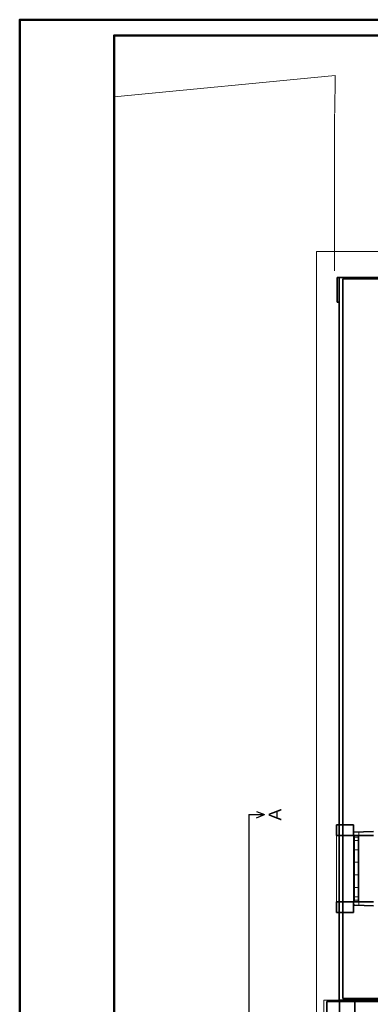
# Model space of a CAD drawing. Extents: x -133 to 627, y -127 to 467.
# Tile 126 of 256: x -133 to -21, y 154 to 467. Entities that reach past the tile are written whole.
import ezdxf
from ezdxf.lldxf.tags import DXFTag

# ---------------------------------------------------------------- set-up
doc = ezdxf.new("R2010")
doc.units = 0
doc.layers.get('0').update_dxf_attribs({"lineweight": 35})
doc.layers.add('5_OG-BESTAND', color=7, linetype='Continuous', lineweight=25)
doc.layers.add('5_OG-NEU', color=7, linetype='Continuous', lineweight=25)
for name, color, linetype, lineweight, true_color in [('A_Aussenwand', 3, 'Continuous', 35, 0x00ff00), ('A_Dach', 1, 'Continuous', 35, 0xff0000), ('A_Fenster', 1, 'Continuous', 35, 0xff0000), ('A_Geschossdecke', 7, 'Continuous', 35, 0x008080), ('Rahmen', 7, 'Continuous', 35, 0x009900), ('X_Schnittangaben', 7, 'Continuous', 25, 0xc0c0c0)]:
    doc.layers.add(name, color=color, linetype=linetype, lineweight=lineweight, true_color=true_color)
doc.styles.get("Standard").update_dxf_attribs({"font": 'arial.ttf'})
tags = doc.linetypes.add('ALL_S14', pattern=[0.002, 0.001, -0.001]).pattern_tags.tags
tags[6:7] = [DXFTag(74, 4), DXFTag(75, 0), DXFTag(340, '0'), DXFTag(46, 1.0), DXFTag(50, 0.0), DXFTag(44, 0.0), DXFTag(45, 0.0)]
tags[4:5] = [DXFTag(74, 4), DXFTag(75, 0), DXFTag(340, '0'), DXFTag(46, 1.0), DXFTag(50, 0.0), DXFTag(44, 0.0), DXFTag(45, 0.0)]
tags = doc.linetypes.add('fein_strichliert-A06HSSHENL', pattern=[4, 1, -2, 1]).pattern_tags.tags
tags[8:9] = [DXFTag(74, 4), DXFTag(75, 0), DXFTag(340, '0'), DXFTag(46, 0.0), DXFTag(50, 0.0), DXFTag(44, 0.0), DXFTag(45, 0.0)]
tags[6:7] = [DXFTag(74, 4), DXFTag(75, 0), DXFTag(340, '0'), DXFTag(46, 0.0), DXFTag(50, 0.0), DXFTag(44, 0.0), DXFTag(45, 0.0)]
tags[4:5] = [DXFTag(74, 4), DXFTag(75, 0), DXFTag(340, '0'), DXFTag(46, 0.0), DXFTag(50, 0.0), DXFTag(44, 0.0), DXFTag(45, 0.0)]
tags = doc.linetypes.add('PUNKT2_S9', pattern=[0.0005, 0, -0.0005]).pattern_tags.tags
tags[6:7] = [DXFTag(74, 4), DXFTag(75, 0), DXFTag(340, '0'), DXFTag(46, 1.0), DXFTag(50, 0.0), DXFTag(44, 0.0), DXFTag(45, 0.0)]
tags[4:5] = [DXFTag(74, 4), DXFTag(75, 0), DXFTag(340, '0'), DXFTag(46, 1.0), DXFTag(50, 0.0), DXFTag(44, 0.0), DXFTag(45, 0.0)]
tags = doc.linetypes.add('STRICHPUNKT2', pattern=[12.7, 6.35, -3.175, 0, -3.175]).pattern_tags.tags
tags[10:11] = [DXFTag(74, 4), DXFTag(75, 0), DXFTag(340, '0'), DXFTag(46, 0.0), DXFTag(50, 0.0), DXFTag(44, 0.0), DXFTag(45, 0.0)]
tags[8:9] = [DXFTag(74, 4), DXFTag(75, 0), DXFTag(340, '0'), DXFTag(46, 0.0), DXFTag(50, 0.0), DXFTag(44, 0.0), DXFTag(45, 0.0)]
tags[6:7] = [DXFTag(74, 4), DXFTag(75, 0), DXFTag(340, '0'), DXFTag(46, 0.0), DXFTag(50, 0.0), DXFTag(44, 0.0), DXFTag(45, 0.0)]
tags[4:5] = [DXFTag(74, 4), DXFTag(75, 0), DXFTag(340, '0'), DXFTag(46, 0.0), DXFTag(50, 0.0), DXFTag(44, 0.0), DXFTag(45, 0.0)]
tags = doc.linetypes.add('VERDECKT2_S2', pattern=[0.0027, 0.002, -0.0007]).pattern_tags.tags
tags[6:7] = [DXFTag(74, 4), DXFTag(75, 0), DXFTag(340, '0'), DXFTag(46, 1.0), DXFTag(50, 0.0), DXFTag(44, 0.0), DXFTag(45, 0.0)]
tags[4:5] = [DXFTag(74, 4), DXFTag(75, 0), DXFTag(340, '0'), DXFTag(46, 1.0), DXFTag(50, 0.0), DXFTag(44, 0.0), DXFTag(45, 0.0)]

# ---------------------------------------------------------------- blocks, each defined once
blk = doc.blocks.new('Schnitt-A06HSSH6NL', base_point=(-59.82, -78.96))
at = {"color": 0, "linetype": 'ByBlock', "lineweight": -2, "ltscale": 0.25}
blk.add_line((-59.82, 214.58), (-59.82, -77.09), dxfattribs=at)
at = {"color": 0, "lineweight": -2}
for p, q in [((-59.82, 214.58), (-54.82, 214.58)), ((-57.32, 215.58), (-54.82, 214.58)), ((-57.32, 213.58), (-54.82, 214.58)), ((-59.82, -77.09), (-54.82, -77.09)), ((-57.32, -76.09), (-54.82, -77.09)), ((-57.32, -78.09), (-54.82, -77.09))]:
    blk.add_line(p, q, dxfattribs=at)
at = {"color": 0, "linetype": 'ByBlock', "lineweight": -2, "ltscale": 0.25, "char_height": 4, "attachment_point": 1, "rotation": 90}
for insert in [(-53.49, 212.71), (-53.49, -78.96)]:
    blk.add_mtext('{\\fArial;A}', dxfattribs=dict(at, insert=insert))
at = {"color": 0, "linetype": 'ByBlock', "lineweight": -2, "ltscale": 0.25, "insert": (138.09, 19.01), "char_height": 4, "attachment_point": 1}
blk.add_mtext('{\\fArial;Schnitt A - A}', dxfattribs=at)
blk = doc.blocks.new('Referenz-A06HSSHCNL', base_point=(-102.58, -104.98))
at = {"layer": '5_OG-BESTAND', "color": 0, "linetype": 'ALL_S14', "lineweight": 13, "ltscale": 0.13}
for p, q in [((-102.58, 442.72), (-32.33, 449.58)), ((-32.33, 449.58), (-32.52, 437.64)), ((-32.59, 437.48), (-32.59, 387.48))]:
    blk.add_line(p, q, dxfattribs=at)
at = {"layer": '5_OG-BESTAND', "color": 0, "linetype": 'PUNKT2_S9', "lineweight": 13, "ltscale": 0.13}
for p, q in [((-38.34, 393.64), (358.26, 393.64)), ((-38.34, 147.71), (-38.34, 393.64))]:
    blk.add_line(p, q, dxfattribs=at)
at = {"layer": '5_OG-BESTAND', "color": 0, "lineweight": 35}
for p, q in [((-31.73, 377.5), (-31.73, 385.31)), ((-31.73, 385.31), (-11.68, 385.31)), ((-31.73, 377.5), (-31.73, 385.31)), ((-31.73, 385.31), (-11.68, 385.31)), ((-31.07, 377.5), (-31.73, 377.5)), ((-31.07, 377.5), (-31.73, 377.5)), ((-31.07, 211.33), (-31.07, 377.5)), ((-31.07, 211.33), (-31.07, 377.5)), ((-31.91, 207.93), (-31.91, 211.33)), ((-31.91, 211.33), (-26.59, 211.33)), ((-26.59, 211.33), (-31.07, 211.33)), ((-26.59, 211.33), (-31.07, 211.33)), ((-26.59, 211.33), (-26.59, 207.93)), ((-26.59, 208.98), (-26.59, 211.33)), ((-26.59, 208.98), (-26.59, 211.33)), ((-26.59, 207.93), (-31.91, 207.93)), ((-26.52, 208.98), (-26.59, 208.98)), ((-26.52, 208.98), (-26.59, 208.98)), ((-20.23, 209.27), (-26.52, 208.98)), ((-20.23, 209.27), (-26.52, 208.98)), ((-31.91, 183.49), (-31.91, 186.89)), ((-31.91, 186.89), (-26.58, 186.89)), ((-26.58, 186.89), (-26.58, 183.49)), ((-26.08, 185.82), (-26.58, 185.85)), ((-26.58, 185.85), (-26.58, 183.49)), ((-26.08, 185.82), (-26.58, 185.85)), ((-26.58, 185.85), (-26.58, 183.49)), ((-20.23, 185.56), (-26.08, 185.82)), ((-20.23, 185.56), (-26.08, 185.82)), ((-26.58, 183.49), (-31.91, 183.49)), ((-26.58, 183.49), (-31.07, 183.49)), ((-31.07, 183.49), (-31.07, 155.59)), ((-26.58, 183.49), (-31.07, 183.49)), ((-31.07, 183.49), (-31.07, 155.59)), ((-31.07, 155.59), (73.41, 155.59)), ((-31.07, 155.59), (73.41, 155.59))]:
    blk.add_line(p, q, dxfattribs=at)
at = {"layer": '5_OG-BESTAND', "color": 0, "lineweight": 13}
blk.add_line((-31.91, 207.93), (-31.91, 186.89), dxfattribs=at)
at = {"layer": '5_OG-BESTAND', "color": 0, "lineweight": 18}
for p, q in [((-35.96, 155.59), (-31.07, 155.59)), ((-35.96, 116.55), (-35.96, 155.59))]:
    blk.add_line(p, q, dxfattribs=at)
at = {"layer": '5_OG-BESTAND', "color": 0, "linetype": 'VERDECKT2_S2', "lineweight": 18, "ltscale": 0.18}
for p, q in [((-31.07, 154.99), (-31.07, 116.55)), ((-26.27, 154.99), (-26.27, 116.55))]:
    blk.add_line(p, q, dxfattribs=at)
at = {"layer": '5_OG-NEU', "color": 0, "lineweight": 13}
for p, q in [((-26.59, 207.93), (-26.58, 186.89)), ((-26.58, 207.44), (-24.82, 207.44)), ((-24.82, 209.06), (-24.82, 185.77)), ((-26.58, 203.44), (-24.82, 203.44)), ((-26.58, 199.44), (-24.82, 199.44)), ((-26.58, 195.44), (-24.82, 195.44)), ((-26.58, 191.44), (-24.82, 191.44)), ((-26.58, 187.44), (-24.82, 187.44))]:
    blk.add_line(p, q, dxfattribs=at)
blk = doc.blocks.new('Referenz-A06HSSHFNL', base_point=(-35, -50.92))
at = {"layer": 'A_Aussenwand', "color": 0, "linetype": 'Continuous', "ltscale": 0.35}
for p, q in [((-31.07, 385.31), (-8.04, 385.31)), ((-31.07, 207.93), (-31.07, 385.31)), ((-31.07, 155.6), (-31.07, 186.89)), ((76.81, 155.6), (-31.07, 155.6)), ((-30.96, 155.6), (-26.16, 155.6)), ((-30.96, 155.6), (-30.96, 116.55)), ((-26.16, 155.6), (-26.16, 116.55))]:
    blk.add_line(p, q, dxfattribs=at)
at = {"layer": 'A_Dach', "color": 0, "linetype": 'Continuous', "ltscale": 0.35}
for p, q in [((-35, 116.55), (-35, 155.16)), ((-35, 155.16), (40, 155.16))]:
    blk.add_line(p, q, dxfattribs=at)
at = {"layer": 'A_Fenster', "color": 0, "linetype": 'Continuous', "ltscale": 0.35}
for p, q in [((-31.07, 207.93), (-31.07, 186.89)), ((-31.07, 207.93), (-20.23, 207.93)), ((-31.07, 186.89), (-20.23, 186.89))]:
    blk.add_line(p, q, dxfattribs=at)
at = {"layer": 'A_Fenster', "color": 0, "linetype": 'Continuous', "lineweight": 18, "ltscale": 0.18}
for p, q in [((-26.25, 207.93), (-26.25, 186.89)), ((-25.05, 207.93), (-25.05, 186.89)), ((-26.25, 206.33), (-25.05, 206.33)), ((-26.25, 188.49), (-25.05, 188.49))]:
    blk.add_line(p, q, dxfattribs=at)
at = {"layer": 'A_Fenster', "color": 0, "linetype": 'fein_strichliert-A06HSSHENL', "lineweight": 18, "ltscale": 0.18}
blk.add_line((-26.25, 186.89), (-25.05, 186.89), dxfattribs=at)
at = {"layer": 'A_Geschossdecke', "color": 0, "linetype": 'Continuous', "ltscale": 0.35}
for p, q in [((-29.96, 384.94), (192.27, 384.94)), ((-29.96, 156.16), (-29.96, 384.94)), ((346.56, 156.16), (-29.96, 156.16))]:
    blk.add_line(p, q, dxfattribs=at)

msp = doc.modelspace()

# ---------------------------------------------------------------- linework, layer by layer
at = {"layer": 'Rahmen', "lineweight": 50, "ltscale": 0.5}
for points in [[(627.42, -126.71), (627.42, 467.29), (-132.58, 467.29), (-132.58, -126.71), (277.42, -126.71), (527.42, -126.71), (627.42, -126.71)], [(622.42, -121.71), (622.42, 462.29), (-102.58, 462.29), (-102.58, -121.71), (272.42, -121.71), (522.42, -121.71), (622.42, -121.71)]]:
    msp.add_lwpolyline(points, close=True, dxfattribs=at)

# ---------------------------------------------------------------- block references
at = {"color": 251, "lineweight": 25, "ltscale": 0.25, "true_color": 0x585858}
for name, p in [('Referenz-A06HSSHCNL', (-102.58, -104.98)), ('Referenz-A06HSSHFNL', (-35, -50.92))]:
    msp.add_blockref(name, p, dxfattribs=at)
at = {"layer": 'X_Schnittangaben', "color": 1, "linetype": 'STRICHPUNKT2', "ltscale": 0.25, "true_color": 0xff0000}
msp.add_blockref('Schnitt-A06HSSH6NL', (-59.82, -78.96), dxfattribs=at)

doc.saveas('drawing.dxf')
